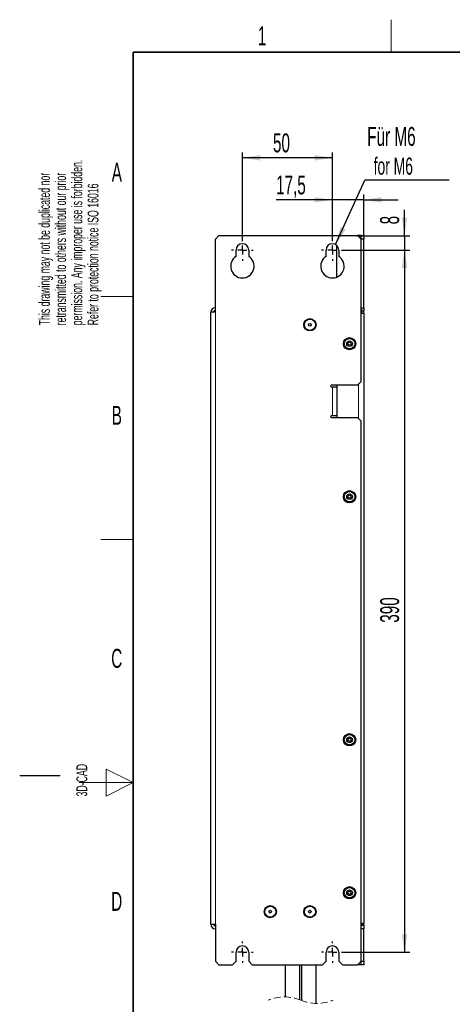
# Model space of a CAD drawing. Header units: millimetres. Extents: x 5 to 418, y 2 to 292.
# Tile 2 of 14: x 5 to 85, y 106 to 288. Entities that reach past the tile are written whole.
import ezdxf

# ---------------------------------------------------------------- set-up
doc = ezdxf.new("R2010")
doc.units = ezdxf.units.MM
doc.linetypes.add('HIDDEN', pattern=[1.905, 1.27, -0.635])
doc.layers.add('SLD-0', color=7, linetype='Continuous')
doc.styles.add('SLDTEXTSTYLE0', font='TXT', dxfattribs={"width": 0.605})
doc.dimstyles.new('SLDDIMSTYLE0', dxfattribs={"dimtxt": 3.5, "dimasz": 3.302, "dimexe": 0, "dimexo": 0.0625, "dimgap": 0.875, "dimtad": 1, "dimlfac": 3, "dimrnd": 1e-09, "dimzin": 12, "dimdsep": 46, "dimtxsty": 'SLDTEXTSTYLE0', "dimsah": 1, "dimcen": 0.09, "dimadec": 0, "dimazin": 3, "dimtfac": 1, "dimtmove": 0, "dimatfit": 0, "dimfxl": 1, "dimfrac": 2, "dimtolj": 1, "dimtzin": 12, "dimarcsym": 0})
doc.dimstyles.new('SLDDIMSTYLE1', dxfattribs={"dimtxt": 3.5, "dimasz": 3.302, "dimexe": 0, "dimexo": 0.0625, "dimgap": 0.875, "dimtad": 1, "dimlfac": 3, "dimrnd": 1e-09, "dimzin": 12, "dimdsep": 46, "dimtxsty": 'SLDTEXTSTYLE0', "dimsah": 1, "dimcen": 0.09, "dimadec": 0, "dimazin": 3, "dimtfac": 1, "dimtofl": 0, "dimtmove": 0, "dimatfit": 3, "dimfxl": 1, "dimfrac": 2, "dimtolj": 1, "dimtzin": 12, "dimarcsym": 0})
doc.dimstyles.new('SLDDIMSTYLE2', dxfattribs={"dimtxt": 0.18, "dimasz": 3.302, "dimexe": 0, "dimexo": 0.0625, "dimgap": 0, "dimtad": 0, "dimtih": 1, "dimtoh": 1, "dimdec": 0, "dimrnd": 1e-09, "dimzin": 0, "dimdsep": 46, "dimtxsty": 'Standard', "dimsah": 1, "dimcen": 0.09, "dimadec": 0, "dimazin": 0, "dimtfac": 3.302, "dimtdec": 0, "dimtofl": 0, "dimtmove": 0, "dimatfit": 3, "dimfxl": 1, "dimfrac": 2, "dimtolj": 1, "dimtzin": 0, "dimarcsym": 0})

# ---------------------------------------------------------------- blocks, each defined once
blk = doc.blocks.new('_D_8')
at = {"layer": 'SLD-0', "color": 7}
for p, q in [((62.89, 247.85), (62.89, 256.14)), ((68.72, 248.51), (68.72, 256.14)), ((62.89, 255.14), (52.45, 255.14)), ((68.72, 255.14), (62.89, 255.14)), ((68.72, 255.14), (75.07, 255.14))]:
    blk.add_line(p, q, dxfattribs=at)
for points in [[(62.89, 255.14), (59.59, 255.65), (59.59, 254.63)], [(68.72, 255.14), (72.03, 254.63), (72.03, 255.65)]]:
    blk.add_solid(points, dxfattribs=at)
at = {"layer": 'SLD-0', "color": 7, "insert": (52.45, 259.65), "char_height": 3.5, "attachment_point": 1, "style": 'SLDTEXTSTYLE0'}
blk.add_mtext('17,5', dxfattribs=at)
blk = doc.blocks.new('_D_9')
at = {"layer": 'SLD-0', "color": 7}
for p, q in [((46.22, 247.85), (46.22, 263.92)), ((62.89, 262.92), (46.22, 262.92)), ((62.89, 247.85), (62.89, 263.92))]:
    blk.add_line(p, q, dxfattribs=at)
for points in [[(46.22, 262.92), (49.53, 262.42), (49.53, 263.43)], [(62.89, 262.92), (59.59, 263.43), (59.59, 262.42)]]:
    blk.add_solid(points, dxfattribs=at)
at = {"layer": 'SLD-0', "color": 7, "insert": (51.88, 267.44), "char_height": 3.5, "attachment_point": 1, "style": 'SLDTEXTSTYLE0'}
blk.add_mtext('50', dxfattribs=at)
blk = doc.blocks.new('_D_10')
at = {"layer": 'SLD-0', "color": 7}
for p, q in [((76.23, 248.51), (76.23, 253.27)), ((67.56, 248.51), (77.23, 248.51)), ((76.23, 248.51), (76.23, 245.85)), ((64.89, 245.85), (77.23, 245.85)), ((76.23, 245.85), (76.23, 239.5))]:
    blk.add_line(p, q, dxfattribs=at)
for points in [[(76.23, 248.51), (76.74, 251.82), (75.73, 251.82)], [(76.23, 245.85), (75.73, 242.54), (76.74, 242.54)]]:
    blk.add_solid(points, dxfattribs=at)
at = {"layer": 'SLD-0', "color": 7, "insert": (71.72, 250.6), "char_height": 3.5, "attachment_point": 1, "rotation": 90, "style": 'SLDTEXTSTYLE0'}
blk.add_mtext('8', dxfattribs=at)
blk = doc.blocks.new('_D_11')
at = {"layer": 'SLD-0', "color": 7}
for p, q in [((64.89, 245.85), (77.23, 245.85)), ((76.23, 245.85), (76.23, 115.85)), ((64.89, 115.85), (77.23, 115.85))]:
    blk.add_line(p, q, dxfattribs=at)
for points in [[(76.23, 245.85), (75.73, 242.54), (76.74, 242.54)], [(76.23, 115.85), (76.74, 119.15), (75.73, 119.15)]]:
    blk.add_solid(points, dxfattribs=at)
at = {"layer": 'SLD-0', "color": 7, "insert": (71.72, 176.84), "char_height": 3.5, "attachment_point": 1, "rotation": 90, "style": 'SLDTEXTSTYLE0'}
blk.add_mtext('390', dxfattribs=at)
blk = doc.blocks.new('SW_NOTE_0_2')
at = {"layer": 'SLD-0', "color": 0}
blk.add_line((15.64, 0), (0, 0), dxfattribs=at)
at = {"layer": 'SLD-0', "color": 0, "attachment_point": 1, "style": 'SLDTEXTSTYLE0'}
for s, insert, char_height in [('Für M6', (0.44, 9.85), 3.5), ('for M6', (1.63, 4.19), 3.175)]:
    blk.add_mtext(s, dxfattribs=dict(at, insert=insert, char_height=char_height))
blk = doc.blocks.new('SW_CENTERMARKSYMBOL_8')
at = {"layer": 'SLD-0', "color": 0}
for p, q in [((0, 1.67), (0, 2)), ((-1.67, 0), (-2, 0)), ((0, 0), (-0.83, 0)), ((0, 0), (0, 0.83)), ((0, 0), (0, -0.83)), ((0, 0), (0.83, 0)), ((1.67, 0), (2, 0)), ((0, -1.67), (0, -2))]:
    blk.add_line(p, q, dxfattribs=at)
blk = doc.blocks.new('SW_CENTERMARKSYMBOL_9')
at = {"layer": 'SLD-0', "color": 0}
for p, q in [((0, 1.67), (0, 2)), ((-1.67, 0), (-2, 0)), ((0, 0), (-0.83, 0)), ((0, 0), (0, 0.83)), ((0, 0), (0, -0.83)), ((0, 0), (0.83, 0)), ((1.67, 0), (2, 0)), ((0, -1.67), (0, -2))]:
    blk.add_line(p, q, dxfattribs=at)
blk = doc.blocks.new('SW_CENTERMARKSYMBOL_10')
at = {"layer": 'SLD-0', "color": 0}
for p, q in [((0, 1.67), (0, 2)), ((-1.67, 0), (-2, 0)), ((0, 0), (-0.83, 0)), ((0, 0), (0, 0.83)), ((0, 0), (0, -0.83)), ((0, 0), (0.83, 0)), ((1.67, 0), (2, 0)), ((0, -1.67), (0, -2))]:
    blk.add_line(p, q, dxfattribs=at)
blk = doc.blocks.new('SW_CENTERMARKSYMBOL_11')
at = {"layer": 'SLD-0', "color": 0}
for p, q in [((0, 1.67), (0, 2)), ((-1.67, 0), (-2, 0)), ((0, 0), (-0.83, 0)), ((0, 0), (0, 0.83)), ((0, 0), (0, -0.83)), ((0, 0), (0.83, 0)), ((1.67, 0), (2, 0)), ((0, -1.67), (0, -2))]:
    blk.add_line(p, q, dxfattribs=at)

msp = doc.modelspace()

# ---------------------------------------------------------------- linework, layer by layer
at = {"color": 7, "linetype": 'Continuous', "lineweight": 25}
for p, q in [((41.8907, 248.5134), (41.2241, 247.8467)), ((41.8907, 248.5134), (67.5574, 248.5134)), ((68.2241, 247.8467), (67.5574, 248.5134)), ((67.7241, 248.5134), (67.5574, 248.5134)), ((68.2241, 248.5134), (67.7241, 248.5134)), ((67.7241, 248.3467), (67.7241, 248.5134)), ((68.2241, 248.5134), (68.7241, 248.5134)), ((68.2241, 247.8467), (68.2241, 248.5134)), ((68.7241, 248.5134), (68.7241, 247.8467)), ((41.2241, 234.3467), (41.2241, 247.8467)), ((63.6642, 246.7201), (63.6642, 240.8228)), ((63.7241, 240.8467), (63.7241, 246.6632)), ((68.7241, 247.8467), (68.2241, 247.8467)), ((68.2241, 221.5134), (68.2241, 247.8467)), ((68.7241, 235.18), (68.7241, 247.8467)), ((45.0574, 244.6725), (45.0574, 245.8467)), ((47.3907, 245.8467), (47.3907, 244.6725)), ((61.7241, 244.6725), (61.7241, 245.8467)), ((63.7241, 245.5846), (63.6642, 245.5846)), ((63.7241, 245.0846), (63.6642, 245.0846)), ((64.0574, 245.8467), (64.0574, 244.6725)), ((68.2241, 235.18), (68.7241, 235.18)), ((68.7241, 235.18), (68.7241, 234.5134)), ((41.2241, 234.3467), (40.3907, 234.3467)), ((40.3907, 121.0134), (40.3907, 234.3467)), ((68.2241, 234.8467), (68.3407, 234.8467)), ((68.2241, 234.1801), (68.7241, 234.1801)), ((68.3407, 234.1801), (68.3407, 234.8467)), ((68.7241, 234.5134), (68.3407, 234.5134)), ((68.7241, 234.1801), (68.7241, 234.5134)), ((68.7241, 234.1801), (68.7241, 121.18)), ((67.5574, 220.8467), (62.7241, 220.8467)), ((63.7241, 220.8467), (63.7241, 214.8467)), ((67.5574, 220.8467), (68.2241, 221.5134)), ((62.7241, 220.5134), (62.8907, 220.5134)), ((62.8907, 220.5134), (63.7241, 220.5134)), ((62.8907, 215.18), (62.7241, 215.18)), ((63.7241, 215.18), (62.8907, 215.18)), ((62.7241, 214.8467), (67.5574, 214.8467)), ((68.2241, 214.1801), (67.5574, 214.8467)), ((68.2241, 114.18), (68.2241, 214.1801)), ((40.3907, 121.0134), (41.2241, 121.0134)), ((41.0574, 120.8467), (41.0574, 121.0134)), ((41.0574, 120.8467), (41.2241, 120.8467)), ((41.2241, 121.0134), (41.2241, 114.18)), ((68.7241, 121.18), (68.2241, 121.18)), ((68.2241, 120.8467), (68.3907, 120.8467)), ((68.2241, 120.8467), (68.3407, 120.8467)), ((68.3407, 120.8467), (68.3407, 121.18)), ((68.3907, 120.8467), (68.3907, 121.18)), ((68.3907, 120.8467), (68.7241, 120.8467)), ((68.7241, 120.8467), (68.7241, 121.18)), ((68.7241, 120.8467), (68.7241, 120.18)), ((68.7241, 120.18), (68.2241, 120.18)), ((68.7241, 114.18), (68.7241, 120.18)), ((45.0574, 114.18), (45.0574, 115.8467)), ((47.3907, 115.8467), (47.3907, 114.18)), ((61.7241, 114.18), (61.7241, 115.8467)), ((64.0574, 115.8467), (64.0574, 114.18)), ((41.2241, 114.18), (41.8907, 113.5134)), ((41.8907, 113.5134), (44.3907, 113.5134)), ((44.3907, 113.5134), (45.0574, 114.18)), ((47.3907, 114.18), (48.0574, 113.5134)), ((48.0574, 113.5134), (61.0574, 113.5134)), ((54.1616, 113.5134), (54.1616, 107.5659)), ((56.8283, 107.0384), (56.8283, 113.5134)), ((57.1927, 113.5134), (57.1927, 106.8919)), ((59.8594, 106.3645), (59.8594, 113.5134)), ((61.0574, 113.5134), (61.7241, 114.18)), ((64.0574, 114.18), (64.7241, 113.5134)), ((64.7241, 113.5134), (67.5574, 113.5134)), ((67.5574, 113.5134), (68.2241, 114.18)), ((67.7241, 113.5134), (67.7241, 113.68)), ((68.2241, 113.5134), (67.7241, 113.5134)), ((68.2241, 113.5134), (68.2241, 114.18)), ((68.2241, 114.18), (68.7241, 114.18)), ((68.7241, 113.5134), (68.2241, 113.5134)), ((68.7241, 114.18), (68.7241, 113.5134))]:
    msp.add_line(p, q, dxfattribs=at)
at = {"color": 7, "linetype": 'Continuous', "lineweight": 18}
for p, q in [((41.2241, 121.0134), (41.2241, 234.3467)), ((67.7241, 221.0134), (67.7241, 214.68)), ((62.8907, 215.18), (62.8907, 220.5134))]:
    msp.add_line(p, q, dxfattribs=at)
at = {"color": 7, "linetype": 'Continuous', "lineweight": 25}
for centre, radius in [((58.7241, 232.0134), 1.1333), ((58.7241, 232.0134), 1.0333), ((58.7241, 232.0134), 0.25), ((66.0574, 228.5134), 1.1333), ((66.0574, 228.5134), 0.9667), ((66.0574, 228.5134), 0.525), ((66.0574, 228.5134), 0.2917), ((66.0574, 200.18), 1.1333), ((66.0574, 200.1801), 0.9667), ((66.0574, 200.18), 0.525), ((66.0574, 200.18), 0.2917), ((66.0574, 155.18), 1.1333), ((66.0574, 155.18), 0.9667), ((66.0574, 155.18), 0.525), ((66.0574, 155.18), 0.2917), ((66.0574, 126.8467), 1.1333), ((66.0574, 126.8467), 0.9667), ((66.0574, 126.8467), 0.525), ((66.0574, 126.8467), 0.2917), ((51.3907, 123.3467), 1.1333), ((51.3907, 123.3467), 1.0333), ((58.7241, 123.3467), 1.1333), ((58.7241, 123.3467), 1.0333), ((51.3907, 123.3467), 0.25), ((58.7241, 123.3467), 0.25)]:
    msp.add_circle(centre, radius, dxfattribs=at)
for centre, radius, start, end in [((46.2241, 245.8467), 1.1667, 0.000168, 179.999832), ((62.8907, 245.8467), 1.1667, 0.000155, 179.999845), ((46.2241, 242.8467), 2.1667, 122.578976, 57.421024), ((62.8907, 242.8467), 2.1667, 122.578967, 57.421033), ((41.2241, 234.3467), 0.8333, 90.000401, 179.999599), ((41.2241, 234.3467), 0.3333, 90.000517, 179.998843), ((62.7241, 220.68), 0.1667, 89.999146, 270.000854), ((62.7241, 215.0134), 0.1667, 89.999146, 270.000854), ((41.2241, 121.0134), 0.8333, 179.999994, 269.999963), ((41.2241, 121.0134), 0.3333, 179.99997, 270.00003), ((46.2241, 115.8467), 1.1667, 0.000008, 179.999992), ((62.8907, 115.8467), 1.1667, 359.999995, 180.000005)]:
    msp.add_arc(centre, radius, start, end, dxfattribs=at)
at = {"color": 7, "linetype": 'HIDDEN', "lineweight": 18}
for centre, start, end in [((53.9986, 99.7365), 67.380135, 112.619865), ((60.0225, 114.1938), 247.380135, 292.619865)]:
    msp.add_arc(centre, 7.831, start, end, dxfattribs=at)
at = {"layer": 'SLD-0', "lineweight": 18}
for p, q in [((73.75, 282.5), (73.75, 288.5)), ((20, 237.25), (26, 237.25)), ((20, 192.25), (26, 192.25)), ((26, 147.25), (21, 149.75)), ((21, 149.75), (21, 144.75)), ((16, 147.25), (26, 147.25)), ((21, 144.75), (26, 147.25))]:
    msp.add_line(p, q, dxfattribs=at)
at = {"layer": 'SLD-0', "lineweight": 35}
for p, q in [((408, 282.5), (26, 282.5)), ((26, 282.5), (26, 12))]:
    msp.add_line(p, q, dxfattribs=at)
at = {"layer": 'SLD-0'}
msp.add_line((12.5, 148.5), (5, 148.5), dxfattribs=at)

# ---------------------------------------------------------------- block references
at = {"layer": 'SLD-0', "color": 7}
for name, p in [('SW_NOTE_0_2', (68.8878, 258.7933)), ('SW_CENTERMARKSYMBOL_8', (46.2241, 245.8467)), ('SW_CENTERMARKSYMBOL_9', (62.8907, 245.8467)), ('SW_CENTERMARKSYMBOL_10', (46.2241, 115.8467)), ('SW_CENTERMARKSYMBOL_11', (62.8907, 115.8467))]:
    msp.add_blockref(name, p, dxfattribs=at)

# ---------------------------------------------------------------- texts
at = {"layer": 'SLD-0', "char_height": 3.5, "attachment_point": 2, "style": 'SLDTEXTSTYLE0'}
for s, insert in [('1', (49.8527, 287.243)), ('A', (22.9816, 262.0011)), ('B', (22.9816, 217.0011)), ('C', (22.9597, 172.0011)), ('D', (22.9597, 127.0011))]:
    msp.add_mtext(s, dxfattribs=dict(at, insert=insert))
at = {"layer": 'SLD-0', "char_height": 2, "attachment_point": 1, "rotation": 90, "style": 'SLDTEXTSTYLE0'}
for s, insert in [('permission. Any improper use is forbidden.', (14.5783, 231.9088)), ('retransmitted to others without our prior', (11.5783, 231.9088)), ('This drawing may not be duplicated nor', (8.5783, 231.9088)), ('Refer to protection notice ISO 16016', (17.5783, 231.9088)), ('3D-CAD', (15.4939, 144.6806)), ('noch Dritten zugänglich gemacht werden, und sie darf durch den Empfänger oder', (12.2299, 7.2381))]:
    msp.add_mtext(s, dxfattribs=dict(at, insert=insert))

# ---------------------------------------------------------------- dimensions: what is measured, and where the dimension line sits
at = {"layer": 'SLD-0', "color": 7}
for base, p1, p2, dimstyle, picture, middle in [((46.2241, 262.9236), (62.8907, 247.8467), (46.2241, 247.8467), 'SLDDIMSTYLE1', '_D_9', (54.5574, 262.9236)), ((62.8907, 255.1383), (68.7241, 248.5134), (62.8907, 247.8467), 'SLDDIMSTYLE0', '_D_8', (57.1336, 255.1383))]:
    dim = msp.add_linear_dim(base=base, p1=p1, p2=p2, dimstyle=dimstyle, dxfattribs=at)
    dim.commit()
    dim.dimension.update_dxf_attribs({"geometry": picture, "text_midpoint": middle, "dimtype": 160})
for base, p1, p2, dimstyle, picture, middle in [((76.2334, 245.8467), (67.5574, 248.5134), (64.8907, 245.8467), 'SLDDIMSTYLE0', '_D_10', (76.2334, 251.9376)), ((76.2334, 115.8467), (64.8907, 245.8467), (64.8907, 115.8467), 'SLDDIMSTYLE1', '_D_11', (76.2334, 180.8467))]:
    dim = msp.add_linear_dim(base=base, p1=p1, p2=p2, angle=90, dimstyle=dimstyle, dxfattribs=at)
    dim.commit()
    dim.dimension.update_dxf_attribs({"geometry": picture, "text_midpoint": middle, "dimtype": 160})

# ---------------------------------------------------------------- leaders
msp.add_leader([(63.4766, 246.8556), (68.8878, 258.7933)], dimstyle='SLDDIMSTYLE2', dxfattribs=at)

doc.saveas('drawing.dxf')
